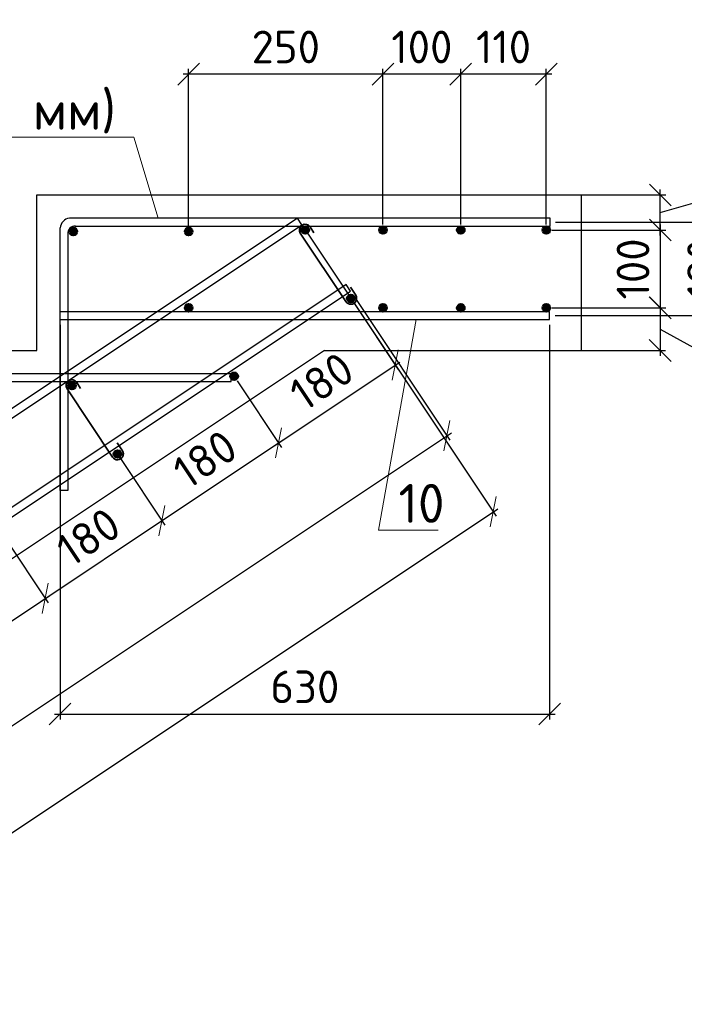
# Model space of a CAD drawing. Header units: millimetres. Extents: x 125896 to 2572636, y -120305 to 130347.
# Tile 202 of 256: x 488480 to 492753, y -103805 to -97475. Entities that reach past the tile are written whole.
import ezdxf

# ---------------------------------------------------------------- set-up
doc = ezdxf.new("R2010")
doc.units = ezdxf.units.MM
doc.linetypes.add('CENTER', pattern=[2, 1.25, -0.25, 0.25, -0.25])
for name, color, linetype, lineweight in [('Арматура', 152, 'Continuous', 40), ('ОСИ', 7, 'CENTER', 15), ('Основная 0.35', 200, 'Continuous', 35), ('Столовая Двери и окна', 7, 'Continuous', 15)]:
    doc.layers.add(name, color=color, linetype=linetype, lineweight=lineweight)
doc.layers.add('Столовая - обозначения', color=7, linetype='Continuous')
doc.styles.get("Standard").update_dxf_attribs({"font": 'isocpeur.ttf'})
doc.styles.add('ГОСТ', font='isocpeur.ttf')
doc.dimstyles.new('Осевые', dxfattribs={"dimscale": 0.7, "dimtxt": 450, "dimasz": 400, "dimexe": 100, "dimexo": 100, "dimgap": 100, "dimtad": 1, "dimdec": 0, "dimzin": 0, "dimdsep": 46, "dimtxsty": 'Standard', "dimblk": 'OBLIQUE', "dimcen": 9, "dimdle": 100, "dimazin": 0, "dimtm": 1e-09, "dimtfac": 1, "dimtdec": 0, "dimtofl": 0, "dimtmove": 0, "dimatfit": 3, "dimfxl": 1, "dimtolj": 1, "dimtzin": 0, "dimarcsym": 0})

# ---------------------------------------------------------------- blocks, each defined once
blk = doc.blocks.new('_OBLIQUE')
at = {"color": 0, "linetype": 'ByBlock'}
blk.add_line((-0.5, -0.5), (0.5, 0.5), dxfattribs=at)
blk = doc.blocks.new('*D1220')
at = {"layer": 'Defpoints', "color": 0, "linetype": 'ByBlock', "lineweight": 20, "ltscale": 13, "transparency": 16777216}
for p in [(490606.6, -99219.5, -900), (491226.5, -100149.3), (468715.4, -113813.7, -900)]:
    blk.add_point(p, dxfattribs=at)
at = {"layer": 'ОСИ', "color": 0, "linetype": 'ByBlock', "lineweight": -2, "ltscale": 13, "transparency": 16777216}
for p, q in [((490626, -99248.6), (491245.9, -100178.4)), ((469306.1, -114762.9), (491255.6, -100129.9)), ((468734.8, -113842.8), (469354.7, -114772.6))]:
    blk.add_line(p, q, dxfattribs=at)
at = {"layer": 'ОСИ', "color": 0, "linetype": 'ByBlock', "lineweight": -2, "ltscale": 13, "transparency": 16777216, "xscale": 140, "yscale": 140, "zscale": 140}
for p, rotation in [((491226.5, -100149.3), 33.69006752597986), ((469335.2, -114743.5), 213.6900675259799)]:
    blk.add_blockref('_OBLIQUE', p, dxfattribs=dict(at, rotation=rotation))
at = {"layer": 'ОСИ', "color": 0, "linetype": 'ByBlock', "ltscale": 13, "transparency": 16777216, "insert": (480183.8, -107300.8), "char_height": 210, "attachment_point": 5, "rotation": 33.69007}
blk.add_mtext('\\A1;5262', dxfattribs=at)
blk = doc.blocks.new('*D1221')
at = {"layer": 'Defpoints', "color": 0, "linetype": 'ByBlock', "lineweight": 20, "ltscale": 13, "transparency": 16777216}
for p in [(490294.1, -98792.8, -995.9), (491524.4, -100638.3), (467737.3, -113830.7, -995.9)]:
    blk.add_point(p, dxfattribs=at)
at = {"layer": 'ОСИ', "color": 0, "linetype": 'ByBlock', "lineweight": -2, "ltscale": 13, "transparency": 16777216}
for p, q in [((490313.5, -98822), (491543.9, -100667.4)), ((468938.5, -115695.6), (491553.6, -100618.9)), ((467756.7, -113859.9), (468987, -115705.3))]:
    blk.add_line(p, q, dxfattribs=at)
at = {"layer": 'ОСИ', "color": 0, "linetype": 'ByBlock', "lineweight": -2, "ltscale": 13, "transparency": 16777216, "xscale": 140, "yscale": 140, "zscale": 140}
for p, rotation in [((491524.4, -100638.3), 33.69006752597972), ((468967.6, -115676.2), 213.6900675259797)]:
    blk.add_blockref('_OBLIQUE', p, dxfattribs=dict(at, rotation=rotation))
at = {"layer": 'ОСИ', "color": 0, "linetype": 'ByBlock', "ltscale": 13, "transparency": 16777216, "insert": (480148.9, -108011.7), "char_height": 210, "attachment_point": 5, "rotation": 33.69007}
blk.add_mtext('\\A1;5422', dxfattribs=at)
blk = doc.blocks.new('*D1193')
at = {"layer": 'Defpoints', "color": 0, "linetype": 'ByBlock', "lineweight": 20, "ltscale": 13, "transparency": 16777216}
for p in [(488358.8, -100767.1, 95.9), (488644.1, -101195.2), (487608.8, -101267.1, 95.9)]:
    blk.add_point(p, dxfattribs=at)
at = {"layer": 'ОСИ', "color": 0, "linetype": 'ByBlock', "lineweight": -2, "ltscale": 13, "transparency": 16777216}
for p, q in [((488378.2, -100796.2), (488663.6, -101224.3)), ((487865, -101714.6), (488673.3, -101175.7)), ((487628.2, -101296.2), (487913.6, -101724.3))]:
    blk.add_line(p, q, dxfattribs=at)
at = {"layer": 'ОСИ', "color": 0, "linetype": 'ByBlock', "lineweight": -2, "ltscale": 13, "transparency": 16777216, "xscale": 140, "yscale": 140, "zscale": 140}
for p, rotation in [((488644.1, -101195.2), 33.69006752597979), ((487894.1, -101695.2), 213.6900675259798)]:
    blk.add_blockref('_OBLIQUE', p, dxfattribs=dict(at, rotation=rotation))
at = {"layer": 'ОСИ', "color": 0, "linetype": 'ByBlock', "ltscale": 13, "transparency": 16777216, "insert": (488172.1, -101299.6), "char_height": 210, "attachment_point": 5, "rotation": 33.69007}
blk.add_mtext('\\A1;180', dxfattribs=at)
blk = doc.blocks.new('*D1194')
at = {"layer": 'Defpoints', "color": 0, "linetype": 'ByBlock', "lineweight": 20, "ltscale": 13, "transparency": 16777216}
for p in [(489108.8, -100267.1, 95.9), (489394.1, -100695.2), (488358.8, -100767.1, 95.9)]:
    blk.add_point(p, dxfattribs=at)
at = {"layer": 'ОСИ', "color": 0, "linetype": 'ByBlock', "lineweight": -2, "ltscale": 13, "transparency": 16777216}
for p, q in [((489128.2, -100296.2), (489413.6, -100724.3)), ((488615, -101214.6), (489423.3, -100675.7)), ((488378.2, -100796.2), (488663.6, -101224.3))]:
    blk.add_line(p, q, dxfattribs=at)
at = {"layer": 'ОСИ', "color": 0, "linetype": 'ByBlock', "lineweight": -2, "ltscale": 13, "transparency": 16777216, "xscale": 140, "yscale": 140, "zscale": 140}
for p, rotation in [((489394.1, -100695.2), 33.69006752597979), ((488644.1, -101195.2), 213.6900675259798)]:
    blk.add_blockref('_OBLIQUE', p, dxfattribs=dict(at, rotation=rotation))
at = {"layer": 'ОСИ', "color": 0, "linetype": 'ByBlock', "ltscale": 13, "transparency": 16777216, "insert": (488922.1, -100799.6), "char_height": 210, "attachment_point": 5, "rotation": 33.69007}
blk.add_mtext('\\A1;180', dxfattribs=at)
blk = doc.blocks.new('*D1195')
at = {"layer": 'Defpoints', "color": 0, "linetype": 'ByBlock', "lineweight": 20, "ltscale": 13, "transparency": 16777216}
for p in [(489858.8, -99767.1, 95.9), (490144.1, -100195.2), (489108.8, -100267.1, 95.9)]:
    blk.add_point(p, dxfattribs=at)
at = {"layer": 'ОСИ', "color": 0, "linetype": 'ByBlock', "lineweight": -2, "ltscale": 13, "transparency": 16777216}
for p, q in [((489878.2, -99796.2), (490163.6, -100224.3)), ((489365, -100714.6), (490173.3, -100175.7)), ((489128.2, -100296.2), (489413.6, -100724.3))]:
    blk.add_line(p, q, dxfattribs=at)
at = {"layer": 'ОСИ', "color": 0, "linetype": 'ByBlock', "lineweight": -2, "ltscale": 13, "transparency": 16777216, "xscale": 140, "yscale": 140, "zscale": 140}
for p, rotation in [((490144.1, -100195.2), 33.69006752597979), ((489394.1, -100695.2), 213.6900675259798)]:
    blk.add_blockref('_OBLIQUE', p, dxfattribs=dict(at, rotation=rotation))
at = {"layer": 'ОСИ', "color": 0, "linetype": 'ByBlock', "ltscale": 13, "transparency": 16777216, "insert": (489672.1, -100299.6), "char_height": 210, "attachment_point": 5, "rotation": 33.69007}
blk.add_mtext('\\A1;180', dxfattribs=at)
blk = doc.blocks.new('*D1196')
at = {"layer": 'Defpoints', "color": 0, "linetype": 'ByBlock', "lineweight": 20, "ltscale": 13, "transparency": 16777216}
for p in [(490608.8, -99267.1, 95.9), (490894.1, -99695.2), (489858.8, -99767.1, 95.9)]:
    blk.add_point(p, dxfattribs=at)
at = {"layer": 'ОСИ', "color": 0, "linetype": 'ByBlock', "lineweight": -2, "ltscale": 13, "transparency": 16777216}
for p, q in [((490628.2, -99296.2), (490913.6, -99724.3)), ((490115, -100214.6), (490923.3, -99675.7)), ((489878.2, -99796.2), (490163.6, -100224.3))]:
    blk.add_line(p, q, dxfattribs=at)
at = {"layer": 'ОСИ', "color": 0, "linetype": 'ByBlock', "lineweight": -2, "ltscale": 13, "transparency": 16777216, "xscale": 140, "yscale": 140, "zscale": 140}
for p, rotation in [((490894.1, -99695.2), 33.69006752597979), ((490144.1, -100195.2), 213.6900675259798)]:
    blk.add_blockref('_OBLIQUE', p, dxfattribs=dict(at, rotation=rotation))
at = {"layer": 'ОСИ', "color": 0, "linetype": 'ByBlock', "ltscale": 13, "transparency": 16777216, "insert": (490422.1, -99799.6), "char_height": 210, "attachment_point": 5, "rotation": 33.69007}
blk.add_mtext('\\A1;180', dxfattribs=at)
blk = doc.blocks.new('*D1228')
at = {"layer": 'Defpoints', "color": 0, "linetype": 'ByBlock', "lineweight": 20, "ltscale": 13, "transparency": 16777216}
for p in [(491865.7, -98827.5), (491865.7, -99327.5), (492598.2, -99327.5)]:
    blk.add_point(p, dxfattribs=at)
at = {"layer": 'ОСИ', "color": 0, "linetype": 'ByBlock', "lineweight": -2, "ltscale": 13, "transparency": 16777216}
for p, q in [((492598.2, -98792.5), (492598.2, -99362.5)), ((491900.7, -98827.5), (492633.2, -98827.5)), ((491900.7, -99327.5), (492633.2, -99327.5))]:
    blk.add_line(p, q, dxfattribs=at)
at = {"layer": 'ОСИ', "color": 0, "linetype": 'ByBlock', "lineweight": -2, "ltscale": 13, "transparency": 16777216, "xscale": 140, "yscale": 140, "zscale": 140}
for p, rotation in [((492598.2, -98827.5), 90), ((492598.2, -99327.5), 270)]:
    blk.add_blockref('_OBLIQUE', p, dxfattribs=dict(at, rotation=rotation))
at = {"layer": 'ОСИ', "color": 0, "linetype": 'ByBlock', "ltscale": 13, "transparency": 16777216, "insert": (492423.2, -99077.5), "char_height": 210, "attachment_point": 5, "rotation": 90}
blk.add_mtext('\\A1;100', dxfattribs=at)
blk = doc.blocks.new('*D1201')
at = {"layer": 'Defpoints', "color": 0, "linetype": 'ByBlock', "lineweight": 20, "ltscale": 13, "transparency": 16777216}
for p in [(491865.7, -98601.3), (492598.2, -98601.3), (491865.7, -98827.5)]:
    blk.add_point(p, dxfattribs=at)
at = {"layer": 'ОСИ', "color": 0, "linetype": 'ByBlock', "lineweight": -2, "ltscale": 13, "transparency": 16777216}
for p, q in [((493182.8, -98548.4), (493182.8, -98135.4)), ((492598.2, -98714.4), (493182.8, -98548.4)), ((491900.7, -98601.3), (492633.2, -98601.3)), ((492598.2, -98862.5), (492598.2, -98566.3)), ((491900.7, -98827.5), (492633.2, -98827.5))]:
    blk.add_line(p, q, dxfattribs=at)
at = {"layer": 'ОСИ', "color": 0, "linetype": 'ByBlock', "lineweight": -2, "ltscale": 13, "transparency": 16777216, "xscale": 140, "yscale": 140, "zscale": 140}
for p, rotation in [((492598.2, -98601.3), 90), ((492598.2, -98827.5), 270)]:
    blk.add_blockref('_OBLIQUE', p, dxfattribs=dict(at, rotation=rotation))
at = {"layer": 'ОСИ', "color": 0, "linetype": 'ByBlock', "ltscale": 13, "transparency": 16777216, "insert": (493007.8, -98341.9), "char_height": 210, "attachment_point": 5, "rotation": 90}
blk.add_mtext('\\A1;45', dxfattribs=at)
blk = doc.blocks.new('*D1202')
at = {"layer": 'Defpoints', "color": 0, "linetype": 'ByBlock', "lineweight": 20, "ltscale": 13, "transparency": 16777216}
for p in [(491865.7, -99327.5), (491865.7, -99601.3), (492598, -99601.3)]:
    blk.add_point(p, dxfattribs=at)
at = {"layer": 'ОСИ', "color": 0, "linetype": 'ByBlock', "lineweight": -2, "ltscale": 13, "transparency": 16777216}
for p, q in [((492598, -99292.5), (492598, -99636.3)), ((491900.7, -99327.5), (492633, -99327.5)), ((492598, -99464.4), (493312.8, -99857)), ((491900.7, -99601.3), (492633, -99601.3)), ((493312.8, -99857), (493312.8, -100249))]:
    blk.add_line(p, q, dxfattribs=at)
at = {"layer": 'ОСИ', "color": 0, "linetype": 'ByBlock', "lineweight": -2, "ltscale": 13, "transparency": 16777216, "xscale": 140, "yscale": 140, "zscale": 140}
for p, rotation in [((492598, -99327.5), 90), ((492598, -99601.3), 270)]:
    blk.add_blockref('_OBLIQUE', p, dxfattribs=dict(at, rotation=rotation))
at = {"layer": 'ОСИ', "color": 0, "linetype": 'ByBlock', "ltscale": 13, "transparency": 16777216, "insert": (493137.8, -100053), "char_height": 210, "attachment_point": 5, "rotation": 90}
blk.add_mtext('\\A1;55', dxfattribs=at)
blk = doc.blocks.new('*D1229')
at = {"layer": 'Defpoints', "color": 0, "linetype": 'ByBlock', "lineweight": 20, "ltscale": 13, "transparency": 16777216}
for p in [(491889.5, -98776.3), (493052, -98776.3), (491887.1, -99377.5)]:
    blk.add_point(p, dxfattribs=at)
at = {"layer": 'ОСИ', "color": 0, "linetype": 'ByBlock', "lineweight": -2, "ltscale": 13, "transparency": 16777216}
for p, q in [((493052, -99412.5), (493052, -98741.3)), ((491924.5, -98776.3), (493087, -98776.3)), ((491922.1, -99377.5), (493087, -99377.5))]:
    blk.add_line(p, q, dxfattribs=at)
at = {"layer": 'ОСИ', "color": 0, "linetype": 'ByBlock', "lineweight": -2, "ltscale": 13, "transparency": 16777216, "xscale": 140, "yscale": 140, "zscale": 140}
for p, rotation in [((493052, -98776.3), 90), ((493052, -99377.5), 270)]:
    blk.add_blockref('_OBLIQUE', p, dxfattribs=dict(at, rotation=rotation))
at = {"layer": 'ОСИ', "color": 0, "linetype": 'ByBlock', "ltscale": 13, "transparency": 16777216, "insert": (492877, -99076.9), "char_height": 210, "attachment_point": 5, "rotation": 90}
blk.add_mtext('\\A1;120', dxfattribs=at)
blk = doc.blocks.new('*D1230')
at = {"layer": 'Defpoints', "color": 0, "linetype": 'ByBlock', "lineweight": 20, "ltscale": 13, "transparency": 16777216}
for p in [(491315.7, -97825.5), (491315.7, -98827.5), (491865.7, -98827.5)]:
    blk.add_point(p, dxfattribs=at)
at = {"layer": 'ОСИ', "color": 0, "linetype": 'ByBlock', "lineweight": -2, "ltscale": 13, "transparency": 16777216}
for p, q in [((491315.7, -98792.5), (491315.7, -97790.5)), ((491865.7, -98792.5), (491865.7, -97790.5)), ((491900.7, -97825.5), (491280.7, -97825.5))]:
    blk.add_line(p, q, dxfattribs=at)
at = {"layer": 'ОСИ', "color": 0, "linetype": 'ByBlock', "lineweight": -2, "ltscale": 13, "transparency": 16777216, "xscale": 140, "yscale": 140, "zscale": 140, "rotation": 180}
blk.add_blockref('_OBLIQUE', (491315.7, -97825.5), dxfattribs=at)
at = {"layer": 'ОСИ', "color": 0, "linetype": 'ByBlock', "lineweight": -2, "ltscale": 13, "transparency": 16777216, "xscale": 140, "yscale": 140, "zscale": 140}
blk.add_blockref('_OBLIQUE', (491865.7, -97825.5), dxfattribs=at)
at = {"layer": 'ОСИ', "color": 0, "linetype": 'ByBlock', "ltscale": 13, "transparency": 16777216, "insert": (491590.7, -97650.5), "char_height": 210, "attachment_point": 5}
blk.add_mtext('\\A1;110', dxfattribs=at)
blk = doc.blocks.new('*D1231')
at = {"layer": 'Defpoints', "color": 0, "linetype": 'ByBlock', "lineweight": 20, "ltscale": 13, "transparency": 16777216}
for p in [(490815.7, -97825.5), (490815.7, -98827.5), (491315.7, -98827.5)]:
    blk.add_point(p, dxfattribs=at)
at = {"layer": 'ОСИ', "color": 0, "linetype": 'ByBlock', "lineweight": -2, "ltscale": 13, "transparency": 16777216}
for p, q in [((490815.7, -98792.5), (490815.7, -97790.5)), ((491315.7, -98792.5), (491315.7, -97790.5)), ((491350.7, -97825.5), (490780.7, -97825.5))]:
    blk.add_line(p, q, dxfattribs=at)
at = {"layer": 'ОСИ', "color": 0, "linetype": 'ByBlock', "lineweight": -2, "ltscale": 13, "transparency": 16777216, "xscale": 140, "yscale": 140, "zscale": 140, "rotation": 180}
blk.add_blockref('_OBLIQUE', (490815.7, -97825.5), dxfattribs=at)
at = {"layer": 'ОСИ', "color": 0, "linetype": 'ByBlock', "lineweight": -2, "ltscale": 13, "transparency": 16777216, "xscale": 140, "yscale": 140, "zscale": 140}
blk.add_blockref('_OBLIQUE', (491315.7, -97825.5), dxfattribs=at)
at = {"layer": 'ОСИ', "color": 0, "linetype": 'ByBlock', "ltscale": 13, "transparency": 16777216, "insert": (491065.7, -97650.5), "char_height": 210, "attachment_point": 5}
blk.add_mtext('\\A1;100', dxfattribs=at)
blk = doc.blocks.new('*D1203')
at = {"layer": 'Defpoints', "color": 0, "linetype": 'ByBlock', "lineweight": 20, "ltscale": 13, "transparency": 16777216}
for p in [(489565.7, -97825.3), (489565.7, -98836.3), (490815.7, -98827.5)]:
    blk.add_point(p, dxfattribs=at)
at = {"layer": 'ОСИ', "color": 0, "linetype": 'ByBlock', "lineweight": -2, "ltscale": 13, "transparency": 16777216}
for p, q in [((489565.7, -98801.3), (489565.7, -97790.3)), ((490815.7, -98792.5), (490815.7, -97790.3)), ((490850.7, -97825.3), (489530.7, -97825.3))]:
    blk.add_line(p, q, dxfattribs=at)
at = {"layer": 'ОСИ', "color": 0, "linetype": 'ByBlock', "lineweight": -2, "ltscale": 13, "transparency": 16777216, "xscale": 140, "yscale": 140, "zscale": 140, "rotation": 180}
blk.add_blockref('_OBLIQUE', (489565.7, -97825.3), dxfattribs=at)
at = {"layer": 'ОСИ', "color": 0, "linetype": 'ByBlock', "lineweight": -2, "ltscale": 13, "transparency": 16777216, "xscale": 140, "yscale": 140, "zscale": 140}
blk.add_blockref('_OBLIQUE', (490815.7, -97825.3), dxfattribs=at)
at = {"layer": 'ОСИ', "color": 0, "linetype": 'ByBlock', "ltscale": 13, "transparency": 16777216, "insert": (490190.7, -97650.3), "char_height": 210, "attachment_point": 5}
blk.add_mtext('\\A1;250', dxfattribs=at)
blk = doc.blocks.new('*D1232')
at = {"layer": 'Defpoints', "color": 0, "linetype": 'ByBlock', "lineweight": 20, "ltscale": 13, "transparency": 16777216}
for p in [(488739.5, -99402.5), (491887.1, -99402.5), (491887.1, -101938.8)]:
    blk.add_point(p, dxfattribs=at)
at = {"layer": 'ОСИ', "color": 0, "linetype": 'ByBlock', "lineweight": -2, "ltscale": 13, "transparency": 16777216}
for p, q in [((488739.5, -99437.5), (488739.5, -101973.8)), ((491887.1, -99437.5), (491887.1, -101973.8)), ((488704.5, -101938.8), (491922.1, -101938.8))]:
    blk.add_line(p, q, dxfattribs=at)
at = {"layer": 'ОСИ', "color": 0, "linetype": 'ByBlock', "lineweight": -2, "ltscale": 13, "transparency": 16777216, "xscale": 140, "yscale": 140, "zscale": 140, "rotation": 180}
blk.add_blockref('_OBLIQUE', (488739.5, -101938.8), dxfattribs=at)
at = {"layer": 'ОСИ', "color": 0, "linetype": 'ByBlock', "lineweight": -2, "ltscale": 13, "transparency": 16777216, "xscale": 140, "yscale": 140, "zscale": 140}
blk.add_blockref('_OBLIQUE', (491887.1, -101938.8), dxfattribs=at)
at = {"layer": 'ОСИ', "color": 0, "linetype": 'ByBlock', "ltscale": 13, "transparency": 16777216, "insert": (490313.3, -101763.8), "char_height": 210, "attachment_point": 5}
blk.add_mtext('\\A1;630', dxfattribs=at)

msp = doc.modelspace()

# ---------------------------------------------------------------- hatches: boundary and pattern name
at = {"layer": 'Арматура'}
h = msp.add_hatch(color=256, dxfattribs=at)
edge = h.paths.add_edge_path()
edge.add_arc((490315.7, -98827.5), 25, 0, 360)
h = msp.add_hatch(color=256, dxfattribs=at)
edge = h.paths.add_edge_path()
edge.add_arc((490815.7, -98827.5), 25, 0, 360)
h = msp.add_hatch(color=256, dxfattribs=at)
edge = h.paths.add_edge_path()
edge.add_arc((491315.7, -98827.5), 25, 0, 360)
h = msp.add_hatch(color=256, dxfattribs=at)
edge = h.paths.add_edge_path()
edge.add_arc((491865.7, -98827.5), 25, 0, 360)
h = msp.add_hatch(color=256, dxfattribs=at)
edge = h.paths.add_edge_path()
edge.add_arc((488824.5, -98836.3), 25, 0, 360)
h = msp.add_hatch(color=256, dxfattribs=at)
edge = h.paths.add_edge_path()
edge.add_arc((489565.7, -98836.3), 25, 0, 360)
h = msp.add_hatch(color=256, dxfattribs=at)
edge = h.paths.add_edge_path()
edge.add_arc((490608.8, -99267.1), 25, 0, 360)
h = msp.add_hatch(color=256, dxfattribs=at)
edge = h.paths.add_edge_path()
edge.add_arc((489565.7, -99327.5), 25, 0, 360)
h = msp.add_hatch(color=256, dxfattribs=at)
edge = h.paths.add_edge_path()
edge.add_arc((490815.7, -99327.5), 25, 0, 360)
h = msp.add_hatch(color=256, dxfattribs=at)
edge = h.paths.add_edge_path()
edge.add_arc((491315.7, -99327.5), 25, 0, 360)
h = msp.add_hatch(color=256, dxfattribs=at)
edge = h.paths.add_edge_path()
edge.add_arc((491865.7, -99327.5), 25, 0, 360)
h = msp.add_hatch(color=256, dxfattribs=at)
edge = h.paths.add_edge_path()
edge.add_arc((489858.8, -99767.1), 25, 0, 360)
h = msp.add_hatch(color=256, dxfattribs=at)
edge = h.paths.add_edge_path()
edge.add_arc((488815.7, -99827.5), 25, 0, 360)
h = msp.add_hatch(color=256, dxfattribs=at)
edge = h.paths.add_edge_path()
edge.add_arc((489108.8, -100267.1), 25, 0, 360)

# ---------------------------------------------------------------- linework, layer by layer
for centre in [(490315.7, -98827.5), (490815.7, -98827.5), (491315.7, -98827.5), (491865.7, -98827.5), (488824.5, -98836.3), (489565.7, -98836.3), (490608.8, -99267.1, 95.9), (489565.7, -99327.5), (490815.7, -99327.5), (491315.7, -99327.5), (491865.7, -99327.5), (489858.8, -99767.1, 95.9), (488815.7, -99827.5), (489108.8, -100267.1, 95.9)]:
    msp.add_circle(centre, 25, dxfattribs=at)
at = {"layer": 'Основная 0.35'}
for p, q in [((490577.1, -99287.2, 95.9), (490284, -98847.6)), ((490347.3, -98807.4), (490371.2, -98844.9)), ((490640.4, -99247, 95.9), (490607.1, -99194.5, 95.9)), ((488847.3, -99807.4), (488871.2, -99844.9)), ((489077.1, -100287.2, 95.9), (488784, -99847.6)), ((489140.4, -100247, 95.9), (489107.1, -100194.5, 95.9))]:
    msp.add_line(p, q, dxfattribs=at)
for centre, start, end in [((490315.7, -98827.5), 32.40892, 212.40892), ((490608.8, -99267.1, 95.9), 212.40892, 32.40892), ((488815.7, -99827.5), 32.40892, 212.40892), ((489108.8, -100267.1, 95.9), 212.40892, 32.40892)]:
    msp.add_arc(centre, 37.5, start, end, dxfattribs=at)
at = {"layer": 'Столовая Двери и окна', "color": 18, "lineweight": 20, "true_color": 0x000000}
for p, q in [((486606.7, -98230.1), (489214.2, -98230.1)), ((489370.9, -98751.3), (489214.2, -98230.1)), ((490786.9, -100757.7), (491029.7, -99402.5)), ((490786.9, -100757.7), (491170.6, -100757.7))]:
    msp.add_line(p, q, dxfattribs=at)
at = {"layer": 'Столовая Двери и окна', "color": 18, "lineweight": 30, "true_color": 0x000000}
for p, q in [((492089.5, -98601.3), (492089.5, -99601.3)), ((490439.5, -99601.3, -1170), (468839.5, -114001.3, -900)), ((490439.5, -99601.3, -1170), (492089.5, -99601.3))]:
    msp.add_line(p, q, dxfattribs=at)
msp.add_lwpolyline([(473589.5, -108601.3), (475089.5, -108601.3), (475089.5, -107601.3), (476589.5, -107601.3), (476589.5, -106601.3), (478089.5, -106601.3), (478089.5, -105601.3), (479589.5, -105601.3), (479589.5, -104601.3), (481089.5, -104601.3), (481089.5, -103601.3), (482589.5, -103601.3), (482589.5, -102601.3), (484089.5, -102601.3), (484089.5, -101601.3), (485589.5, -101601.3), (485589.5, -100601.3), (487089.5, -100601.3), (487089.5, -99601.3), (488589.5, -99601.3), (488589.5, -98601.3), (490089.5, -98601.3), (490089.5, -98601.3), (492089.5, -98601.3)], dxfattribs=at)
at = {"layer": 'Столовая Двери и окна', "color": 146, "lineweight": 30, "true_color": 0x105689}
for points, elevation in [([(490294.1, -98792.8), (490266.4, -98751.2), (467709.5, -113789.1), (467737.3, -113830.7)], -995.9), ([(490606.6, -99219.5), (490578.9, -99177.9), (468687.6, -113772.1), (468715.4, -113813.7)], -900)]:
    msp.add_lwpolyline(points, close=True, dxfattribs=dict(at, elevation=elevation))
for points in [[(488834, -98801.3), (491889.5, -98801.3), (491889.5, -98751.3), (488799.6, -98751.3), (488799.6, -98751.3), (488799.6, -98751.3)], [(488789.5, -98843.3), (488789.5, -100501.3), (488739.5, -100501.3), (488739.5, -98813.7)], [(488739.5, -99402.5), (491887.1, -99402.5), (491887.1, -99352.5), (488739.5, -99352.5)], [(487334, -99801.3), (489839.5, -99801.3), (489839.5, -99751.3), (487299.6, -99751.3), (487299.6, -99751.3), (487299.6, -99751.3)]]:
    msp.add_lwpolyline(points, dxfattribs=at)
for centre, radius, start, end in [((488808, -98819.6), 68.8, 97.03929, 175.07833), ((488835.6, -98847.5), 46.3, 86.19482, 184.74031)]:
    msp.add_arc(centre, radius, start, end, dxfattribs=at)

# ---------------------------------------------------------------- texts
at = {"insert": (226281.3, -87218.1), "char_height": 250, "attachment_point": 1, "style": 'ГОСТ'}
msp.add_mtext_dynamic_manual_height_columns('\\A1;\\pi9384.38;{\\H1.5152x;\\P\\pi1250;Общие указания\\P\\pi250;}1.^IРабочая документация разработана в соответствии с заданием на проектирование, требованиями действующих технических регламентов, стандартов, сводов правил и других документов, содержащих установленные требования.\\P2.^IРабочая документация выполнена в соответствии со следующими нормативными и техническими документами:\\P-^IСП 20.13330.2016 "Нагрузки и Воздействия";\\P-^IСП 63.13330.2012 "Бетонные и железобетонные конструкции. Основные положения";\\P-^IСП 22.13330.2016 "Основания зданий и сооружений";\\P-^IСП 45.13330.2012 "Земляные сооружения, основания и фундаменты".\\P3.   За относительную отметку 0,000 принята отметка чистого пола первого этажа.\\P4.^IПеречень видов работ, для которых необходимо составлять акты освидетельствования скрытых работ:\\P-^Iармирование конструкций;\\P-^Iосвидетельствование опалубки перед бетонированием;\\P-^Iвыполнение сварочных работ;\\P-^Iотбор контрольных проб бетона;\\P-^Iсоответствие законченных железобетонных конструкций проекту с отображением качества работ;\\P-^Iустройство монолитных конструкций, выполняемых в зимнее время;  \\P\\pi0;  -    устройство гидроизоляции;\\P\\pi250;-^Iуплотнение грунтов и обратную засыпку.\\PЗапрещается выполнение последующих работ при отсутствии актов освидетельствования предшествующих скрытых работ во всех случаях.\\P\\pi0;        5. Проект рассчитан на производство работ в период положительных температур. В случае выполнения работ при отрицательных температурах необходимо выполнять требования СНиП часть 3 по производству работ и ППР.\\P        6. При минимальной температуре воздуха до минус 15°С допускается: выдерживание бетона в конструкции методом термоса, при предварительном разогреве бетонной смеси, форсированный электроразогрев бетона в конструкции с повторным уплотнением.\\P\\pi250;При минимальной температуре воздуха до минус 25°С допускается: обогрев бетона в греющей опалубке с помощью низкотемпературных электронагревателей, электродный сквозной прогрев бетона, электрообогрев с помощью греющего провода.\\P\\pi0;7. При отрицательной температуре воздуха уплотнение грунта обратной засыпки в траншеях должно \\Pосуществляться до достижения коэффициента уплотнения 0,98. \\PВремя уплотнения грунта в зависимости от температуры воздуха: \\P\\pi250;-^Iпри t{\\H0.7x;\\So^ ;}-5, 90-120 минут; при t{\\H0.7x;\\So^ ;\\H1.42857x;-10, 60-90 минут; }при t{\\H0.7x;\\So^ ;\\H1.42857x;-20, 40-60 минут; }при t{\\H0.7x;\\So^ ;\\H1.42857x;-30, 20-30 минут;\\P\\pi0;Работы по выполнению насыпей и обратных засыпок при отрицательных температурах должны производить с учетом следующих требований:\\P\\pi250;-^Iподготовку поверхности (основания) насыпи и обратных засыпок следует выполнять с полным удалением снега, льда, промерзшего слоя слабого и пучинистого грунта на всю его глубину;\\P-^Iотсыпку в насыпь и обратные засыпки грунтов необходимо производить при их природной влажности и в талом состоянии с содержанием комьев мерзлого грунта, не превышающим требований, приведенных в приложении М СП 45.13330.2017. Свод правил. Земляные сооружения, основания и фундаменты., и, как правило, на не промерзшие ранее отсыпанные и уплотненные слои. В отдельных случаях при согласовании с автором проекта допускается грунты отсыпать на непучинистые грунты, промерзшие на глубину не более 15 см;\\P-^Iпри пониженной влажности отсыпанных грунтов для их уплотнения следует применять более тяжелое грунтоуплотняющее оборудование; \\P-^Iработы по отсыпке и уплотнению каждого слоя должны выполнять в течение одной рабочей смены; - при выполнении насыпей из глинистых грунтов при обильном снеговыпадении все работы должны быть прекращены; - перерывы в работах по выполнению насыпей и обратных засыпок допускаются только при условиях, что за время перерыва глубина промерзания ранее уплотненных пучинистых грунтов не превысит 15 см или на время перерыва ранее уплотненные грунты утепляются специальными средствами (например, маловлажным рыхлым грунтом, который в последующем удаляется); - все работы по отсыпке грунтов и их уплотнению выполняют с повышенной интенсивностью.}', width=20474.372, gutter_width=5800, heights=[24436.9], dxfattribs=at)
at = {"layer": 'Столовая - обозначения', "lineweight": 25}
for s, p in [('8 (шаг 200 мм)', (486734.8, -98181.7)), ('10', (490915, -100709.4))]:
    msp.add_text(s, height=250, dxfattribs=at).set_placement(p)

# ---------------------------------------------------------------- dimensions: what is measured, and where the dimension line sits
at = {"layer": 'ОСИ', "linetype": 'ByBlock', "ltscale": 13}
for base, p1, p2, picture, middle in [((489565.7, -97825.3), (490815.7, -98827.5), (489565.7, -98836.3), '*D1203', (490190.7, -97650.3)), ((490815.7, -97825.5), (491315.7, -98827.5), (490815.7, -98827.5), '*D1231', (491065.7, -97650.5)), ((491315.7, -97825.5), (491865.7, -98827.5), (491315.7, -98827.5), '*D1230', (491590.7, -97650.5)), ((491887.1, -101938.8), (488739.5, -99402.5), (491887.1, -99402.5), '*D1232', (490313.3, -101763.8))]:
    dim = msp.add_linear_dim(base=base, p1=p1, p2=p2, dimstyle='Осевые', override={"dimtxt": 300, "dimasz": 200, "dimexe": 50, "dimexo": 50, "dimlfac": 0.2, "dimdle": 50, "dimtmove": 1}, dxfattribs=at)
    dim.commit()
    dim.dimension.update_dxf_attribs({"geometry": picture, "text_midpoint": middle})
for base, p1, p2, picture, middle in [((492598.2, -98601.3), (491865.7, -98827.5), (491865.7, -98601.3), '*D1201', (493182.8, -98478.4)), ((492598, -99601.3), (491865.7, -99327.5), (491865.7, -99601.3), '*D1202', (493312.8, -99927))]:
    dim = msp.add_linear_dim(base=base, p1=p1, p2=p2, angle=90, dimstyle='Осевые', override={"dimtxt": 300, "dimasz": 200, "dimexe": 50, "dimexo": 50, "dimlfac": 0.2, "dimdle": 50, "dimtmove": 1}, dxfattribs=at)
    dim.commit()
    dim.dimension.update_dxf_attribs({"geometry": picture, "text_midpoint": middle, "dimtype": 160})
for base, p1, p2, picture, middle in [((493052, -98776.3), (491887.1, -99377.5), (491889.5, -98776.3), '*D1229', (492877, -99076.9)), ((492598.2, -99327.5), (491865.7, -98827.5), (491865.7, -99327.5), '*D1228', (492423.2, -99077.5))]:
    dim = msp.add_linear_dim(base=base, p1=p1, p2=p2, angle=90, dimstyle='Осевые', override={"dimtxt": 300, "dimasz": 200, "dimexe": 50, "dimexo": 50, "dimlfac": 0.2, "dimdle": 50, "dimtmove": 1}, dxfattribs=at)
    dim.commit()
    dim.dimension.update_dxf_attribs({"geometry": picture, "text_midpoint": middle})
for p1, p2, distance, picture, middle in [((467737.3, -113830.7, -995.9), (490294.1, -98792.8, -995.9), -2218, '*D1221', (480148.9, -108011.7)), ((468715.4, -113813.7, -900), (490606.6, -99219.5, -900), -1117.5, '*D1220', (480183.8, -107300.8)), ((489858.8, -99767.1, 95.9), (490608.8, -99267.1, 95.9), -514.5, '*D1196', (490422.1, -99799.6)), ((489108.8, -100267.1, 95.9), (489858.8, -99767.1, 95.9), -514.5, '*D1195', (489672.1, -100299.6)), ((488358.8, -100767.1, 95.9), (489108.8, -100267.1, 95.9), -514.5, '*D1194', (488922.1, -100799.6)), ((487608.8, -101267.1, 95.9), (488358.8, -100767.1, 95.9), -514.5, '*D1193', (488172.1, -101299.6))]:
    dim = msp.add_aligned_dim(p1=p1, p2=p2, distance=distance, dimstyle='Осевые', override={"dimtxt": 300, "dimasz": 200, "dimexe": 50, "dimexo": 50, "dimlfac": 0.2, "dimdle": 50, "dimtmove": 1}, dxfattribs=at)
    dim.commit()
    dim.dimension.update_dxf_attribs({"geometry": picture, "text_midpoint": middle})

doc.saveas('drawing.dxf')
